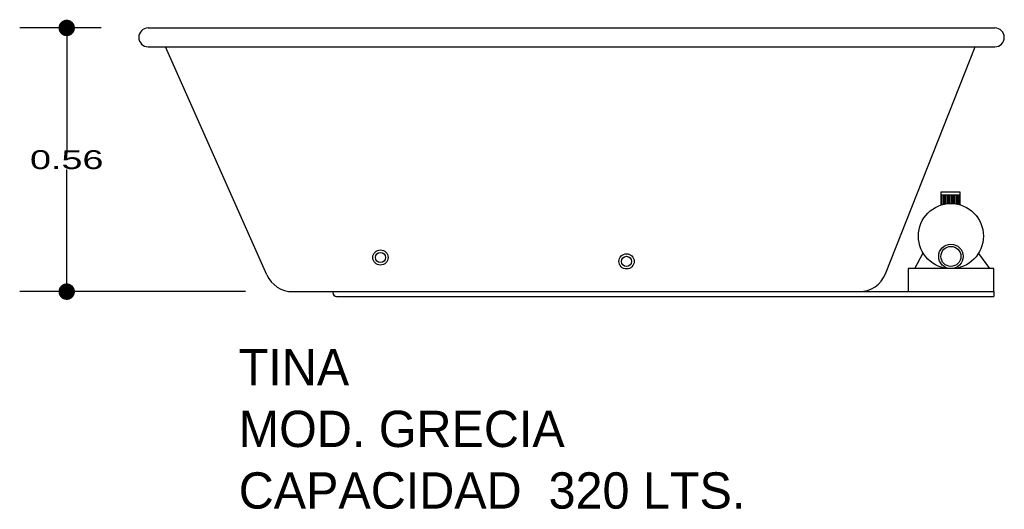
# Model space of a CAD drawing. Header units: millimetres. Extents: x 171.47 to 173.56, y 145.77 to 146.81.
import ezdxf

# ---------------------------------------------------------------- set-up
doc = ezdxf.new("R2010")
doc.units = ezdxf.units.MM
for name, color, linetype in [('cotas', 3, 'Continuous'), ('limies2', 2, 'Continuous'), ('limites', 1, 'Continuous')]:
    doc.layers.add(name, color=color, linetype=linetype)
doc.styles.add('77', font='txt')
doc.styles.add('style1', font='ABALC.TTF', dxfattribs={"width": 1.5})
doc.dimstyles.new('cotas1', dxfattribs={"dimtxt": 0.04, "dimasz": 0.035, "dimexe": 0.1, "dimexo": 0.1, "dimgap": 0, "dimtad": 0, "dimtih": 1, "dimtoh": 1, "dimzin": 1, "dimdsep": 46, "dimtxsty": 'style1', "dimblk": 'DOT', "dimcen": 0.2, "dimadec": 0, "dimazin": 0, "dimtm": 1e-09, "dimtfac": 1, "dimtix": 1, "dimtmove": 0, "dimatfit": 3, "dimfxl": 0, "dimarcsym": 0})

# ---------------------------------------------------------------- blocks, each defined once
blk = doc.blocks.new('_Dot')
at = {"layer": 'limies2', "color": 0, "lineweight": -2}
blk.add_line((-0.5, 0), (-1, 0), dxfattribs=at)
at = {"layer": 'limies2', "color": 0, "const_width": 0.5}
blk.add_lwpolyline([(-0.25, 0, 1), (0.25, 0, 1)], format="xyb", close=True, dxfattribs=at)
blk = doc.blocks.new('*D1')
at = {"layer": 'cotas', "color": 0, "lineweight": -2}
for p, q in [((171.6411, 146.793), (171.4679, 146.793)), ((171.5679, 146.758), (171.5679, 146.5333)), ((171.5679, 146.268), (171.5679, 146.4927)), ((171.9483, 146.233), (171.4679, 146.233))]:
    blk.add_line(p, q, dxfattribs=at)
at = {"layer": 'Defpoints', "color": 0}
for p in [(171.7411, 146.793), (171.5679, 146.233), (172.0483, 146.233)]:
    blk.add_point(p, dxfattribs=at)
at = {"layer": 'cotas', "color": 0, "lineweight": -2, "xscale": 0.035, "yscale": 0.035, "zscale": 0.035}
for p, rotation in [((171.5679, 146.793), 90), ((171.5679, 146.233), 270)]:
    blk.add_blockref('_Dot', p, dxfattribs=dict(at, rotation=rotation))
at = {"layer": 'cotas', "color": 0, "insert": (171.5679, 146.513), "char_height": 0.04, "attachment_point": 5, "style": 'style1'}
blk.add_mtext('0.56', dxfattribs=at)

msp = doc.modelspace()

# ---------------------------------------------------------------- hatches: boundary and pattern name
at = {"layer": 'limites'}
h = msp.add_hatch(dxfattribs=at)
h.set_pattern_fill('LINE', color=256, scale=0.000968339, angle=90, style=0)
h.set_pattern_definition([(90, (-19.3450204, -56.047958), (-0.003074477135, 2e-19), [])])
h.paths.add_polyline_path([(173.4669, 146.4174), (173.4669, 146.4385), (173.4269, 146.4385), (173.4269, 146.417, -0.14758)])

# ---------------------------------------------------------------- linework, layer by layer
at = {"layer": 'limies2'}
for p, q in [((171.7411, 146.793), (173.5411, 146.793)), ((171.7411, 146.753), (173.5411, 146.753)), ((171.9935, 146.2686), (171.7778, 146.753)), ((173.3085, 146.2709), (173.4995, 146.753)), ((172.0483, 146.233), (173.2528, 146.233)), ((173.2026, 146.233), (173.5386, 146.233)), ((173.5386, 146.233), (173.5386, 146.223)), ((172.1417, 146.223), (173.2026, 146.223)), ((173.2026, 146.223), (173.5386, 146.223))]:
    msp.add_line(p, q, dxfattribs=at)
for centre, radius in [((172.2348, 146.3055), 0.0162), ((172.2348, 146.3055), 0.0108), ((172.7581, 146.2973), 0.0162), ((172.7581, 146.2973), 0.0108)]:
    msp.add_circle(centre, radius, dxfattribs=at)
for centre, radius, start, end in [((171.7411, 146.773), 0.02, 90, 270), ((173.5411, 146.773), 0.02, 270, 90), ((172.0483, 146.293), 0.06, 204.0024, 270), ((173.2528, 146.293), 0.06, 270, 338.3907), ((172.1417, 146.231), 0.008, 180, 270)]:
    msp.add_arc(centre, radius, start, end, dxfattribs=at)
at = {"layer": 'limites'}
for p, q in [((173.4269, 146.4452), (173.4669, 146.4452)), ((173.4269, 146.4166), (173.4269, 146.4452)), ((173.4669, 146.4452), (173.4669, 146.4166)), ((173.4269, 146.4385), (173.4669, 146.4385)), ((173.3711, 146.2818), (173.3885, 146.3151)), ((173.506, 146.3139), (173.5294, 146.2818))]:
    msp.add_line(p, q, dxfattribs=at)
msp.add_lwpolyline([(173.3567, 146.233), (173.5386, 146.233), (173.5386, 146.2818), (173.3567, 146.2818)], close=True, dxfattribs=at)
for centre, radius in [((173.4476, 146.351), 0.0692), ((173.4476, 146.3078), 0.026), ((173.4476, 146.3078), 0.0213)]:
    msp.add_circle(centre, radius, dxfattribs=at)

# ---------------------------------------------------------------- texts
at = {"layer": 'limies2', "style": '77'}
for s, height, p in [('TINA', 0.07708, (171.9336, 146.0339)), ('MOD. GRECIA', 0.077085, (171.9336, 145.903)), ('CAPACIDAD  320 LTS.', 0.077085, (171.9336, 145.7722))]:
    msp.add_text(s, height=height, dxfattribs=at).set_placement(p)

# ---------------------------------------------------------------- dimensions: what is measured, and where the dimension line sits
at = {"layer": 'cotas'}
dim = msp.add_linear_dim(base=(171.5679, 146.233), p1=(171.7411, 146.793), p2=(172.0483, 146.233), angle=90, dimstyle='cotas1', dxfattribs=at)
dim.commit()
dim.dimension.update_dxf_attribs({"geometry": '*D1', "text_midpoint": (171.5679, 146.513)})

doc.saveas('drawing.dxf')
